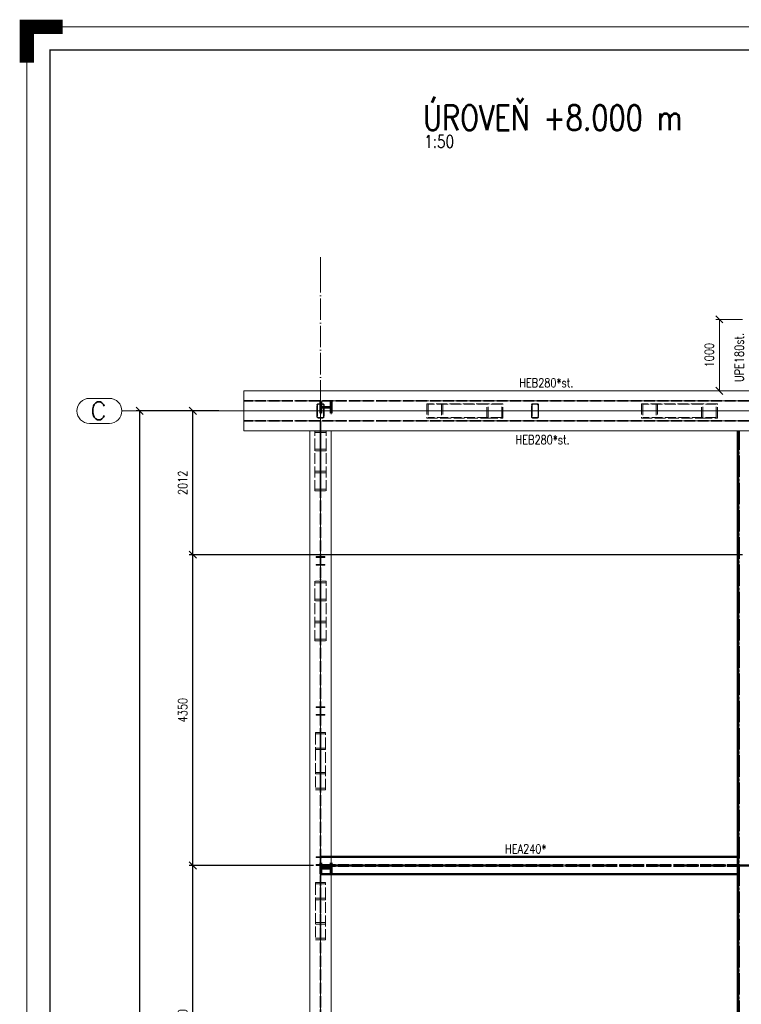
# Paper-space layout 'Layout1' of a CAD drawing. Extents: x -2 to 1243, y -36 to 596.
# Tile 29 of 84: x -2 to 200, y 320 to 596. Entities that reach past the tile are written whole.
import ezdxf
from ezdxf.enums import TextEntityAlignment as Align

# ---------------------------------------------------------------- set-up
doc = ezdxf.new("R2010")
doc.units = 0
for name, pattern in [('ACAD_ISO02W100', [15, 12, -3]), ('ACAD_ISO04W100', [30.5, 24, -3, 0.5, -3]), ('HP_01_CER_B', [8, 5, -1, 1, -1])]:
    doc.linetypes.add(name, pattern=pattern)
doc.layers.get('0').update_dxf_attribs({"linetype": 'CONTINUOUS'})
doc.layers.get('DEFPOINTS').update_dxf_attribs({"color": 132, "linetype": 'CONTINUOUS'})
doc.layers.add('RAMECEK_HP', color=251, linetype='CONTINUOUS')
for name, color, linetype, lineweight in [('SS_1.ET-HALA_TaO-KCE_VELINU-PRUVLAK', 9, 'CONTINUOUS', 13), ('SS_1.ET-HALA_TaO-RASTR', 7, 'HP_01_CER_B', 13), ('SS_2.ET-HALA_TaO-KCE_VELINU-NADSTAVBA', 72, 'CONTINUOUS', 50), ('SS_2.ET-HALA_TaO-KCE_VELINU-PODLAH.NOSNIK', 212, 'CONTINUOUS', 50), ('SS_2.ET-HALA_TaO-KCE_VELINU-ZESILENI', 160, 'CONTINUOUS', 50), ('SS_KOTY', 3, 'CONTINUOUS', 25), ('SS_NADPIS_7', 6, 'CONTINUOUS', 70), ('SS_POPIS_PROFILU_S355', 2, 'CONTINUOUS', 35), ('SS_SRAFY', 8, 'CONTINUOUS', 18), ('SS_STAV.OK-KOTY', 251, 'CONTINUOUS', 13), ('SS_STAV.OK-POPIS_PROFILU', 9, 'CONTINUOUS', 13)]:
    doc.layers.add(name, color=color, linetype=linetype, lineweight=lineweight)
doc.styles.add('ROMANS', font='romans.shx', dxfattribs={"width": 0.8})
doc.styles.add('romans.shx', font='romans.shx', dxfattribs={"height": 5})
doc.linetypes.add('ZIGZAG', pattern='A,0.00254,-5.08,[131,ltypeshp.shx,S=5.08,R=0,X=-5.08,Y=0],-10.16,[131,ltypeshp.shx,S=5.08,R=180,X=5.08,Y=0],-5.08', length=20.32254)
doc.dimstyles.new('A-1_(2.5)_50AS', dxfattribs={"dimtxt": 2.5, "dimasz": 2, "dimexe": 1, "dimexo": 2, "dimgap": 0, "dimtad": 0, "dimdec": 1, "dimlfac": 50, "dimrnd": 1, "dimtxsty": 'ROMANS', "dimblk1": 'OBLIQUE', "dimblk2": 'OBLIQUE', "dimsah": 1, "dimcen": 2, "dimclrd": 256, "dimclre": 256, "dimclrt": 256, "dimadec": 1, "dimazin": 2, "dimtfac": 0.714286, "dimtdec": 1, "dimtmove": 0, "dimatfit": 3, "dimldrblk": 'OPEN', "dimfxl": 1, "dimtvp": 1.142857, "dimtfill": 1, "dimtolj": 1, "dimlwd": -1, "dimlwe": -1, "dimarcsym": 0})
pattern_1 = [(45, (82.1381, 105.12424), (-0.044901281, 0.044901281), [])]

# ---------------------------------------------------------------- blocks, each defined once
blk = doc.blocks.new('*U6')
at = {"layer": 'RAMECEK_HP', "lineweight": 40, "const_width": 4}
blk.add_lwpolyline([(0, 584), (0, 594), (10, 594)], dxfattribs=at)
at = {"layer": 'RAMECEK_HP', "lineweight": 35, "const_width": 0.35}
for points in [[(0, 594), (0, 0), (1051, 0), (1051, 594)], [(6.5, 587.5), (6.5, 6.5), (1044.5, 6.5), (1044.5, 587.5)]]:
    blk.add_lwpolyline(points, close=True, dxfattribs=at)
at = {"layer": 'DEFPOINTS', "style": 'ROMANS', "width": 0.8}
blk.add_attdef('TISK', text='', height=10, dxfattribs=at).set_placement((1051, -33), align=Align.RIGHT)
blk = doc.blocks.new('_Oblique')
at = {"color": 0, "linetype": 'ByBlock', "lineweight": -2}
blk.add_line((-0.5, -0.5), (0.5, 0.5), dxfattribs=at)
blk = doc.blocks.new('*D34')
at = {"layer": 'DEFPOINTS', "color": 0, "transparency": 16777216}
for p in [(46.44, 359.28), (82.14, 359.28, -7722.4), (82.14, 272.08, -7722.4)]:
    blk.add_point(p, dxfattribs=at)
at = {"layer": 'SS_KOTY', "transparency": 16777216}
for p, q in [((80.14, 359.28), (45.44, 359.28)), ((46.44, 272.08), (46.44, 359.28)), ((80.14, 272.08), (45.44, 272.08))]:
    blk.add_line(p, q, dxfattribs=at)
at = {"layer": 'SS_KOTY', "transparency": 16777216, "xscale": 2, "yscale": 2, "zscale": 2}
for p, rotation in [((46.44, 359.28), 90), ((46.44, 272.08), 270)]:
    blk.add_blockref('_Oblique', p, dxfattribs=dict(at, rotation=rotation))
at = {"layer": 'SS_KOTY', "transparency": 16777216, "insert": (43.58, 315.68), "char_height": 2.5, "attachment_point": 5, "rotation": 90, "style": 'ROMANS', "bg_fill": 3, "box_fill_scale": 1.1, "bg_fill_color": 256, "bg_fill_true_color": 13158600, "bg_fill_transparency": 0}
blk.add_mtext('\\A1;4360', dxfattribs=at)
blk = doc.blocks.new('_OPEN')
at = {"color": 0, "linetype": 'ByBlock'}
for p, q in [((-1, 0.17), (0, 0)), ((0, 0), (-1, -0.17)), ((0, 0), (-1, 0))]:
    blk.add_line(p, q, dxfattribs=at)
blk = doc.blocks.new('*D35')
at = {"layer": 'DEFPOINTS', "color": 0, "transparency": 16777216}
for p in [(46.44, 446.28), (202.14, 446.28, -7722.4), (82.14, 359.28, -7722.4)]:
    blk.add_point(p, dxfattribs=at)
at = {"layer": 'SS_KOTY', "transparency": 16777216}
for p, q in [((200.14, 446.28), (45.44, 446.28)), ((46.44, 359.28), (46.44, 446.28)), ((80.14, 359.28), (45.44, 359.28))]:
    blk.add_line(p, q, dxfattribs=at)
at = {"layer": 'SS_KOTY', "transparency": 16777216, "xscale": 2, "yscale": 2, "zscale": 2}
for p, rotation in [((46.44, 446.28), 90), ((46.44, 359.28), 270)]:
    blk.add_blockref('_Oblique', p, dxfattribs=dict(at, rotation=rotation))
at = {"layer": 'SS_KOTY', "transparency": 16777216, "insert": (43.58, 402.78), "char_height": 2.5, "attachment_point": 5, "rotation": 90, "style": 'ROMANS', "bg_fill": 3, "box_fill_scale": 1.1, "bg_fill_color": 256, "bg_fill_true_color": 13158600, "bg_fill_transparency": 0}
blk.add_mtext('\\A1;4350', dxfattribs=at)
blk = doc.blocks.new('*D36')
at = {"layer": 'DEFPOINTS', "color": 0, "transparency": 16777216}
for p in [(46.44, 486.52), (55.67, 486.52), (202.14, 446.28, -7722.4)]:
    blk.add_point(p, dxfattribs=at)
at = {"layer": 'SS_KOTY', "transparency": 16777216}
for p, q in [((53.67, 486.52), (45.44, 486.52)), ((46.44, 446.28), (46.44, 486.52)), ((200.14, 446.28), (45.44, 446.28))]:
    blk.add_line(p, q, dxfattribs=at)
at = {"layer": 'SS_KOTY', "transparency": 16777216, "xscale": 2, "yscale": 2, "zscale": 2}
for p, rotation in [((46.44, 486.52), 90), ((46.44, 446.28), 270)]:
    blk.add_blockref('_Oblique', p, dxfattribs=dict(at, rotation=rotation))
at = {"layer": 'SS_KOTY', "transparency": 16777216, "insert": (43.58, 466.4), "char_height": 2.5, "attachment_point": 5, "rotation": 90, "style": 'ROMANS', "bg_fill": 3, "box_fill_scale": 1.1, "bg_fill_color": 256, "bg_fill_true_color": 13158600, "bg_fill_transparency": 0}
blk.add_mtext('\\A1;2012', dxfattribs=at)
blk = doc.blocks.new('*D56')
at = {"layer": 'DEFPOINTS', "color": 0, "transparency": 16777216}
for p in [(193.72, 512.12), (202.14, 512.12, -7720.1), (202.14, 492.12, -7720.1)]:
    blk.add_point(p, dxfattribs=at)
at = {"layer": 'SS_STAV.OK-KOTY', "transparency": 16777216}
for p, q in [((200.14, 512.12), (192.72, 512.12)), ((193.72, 492.12), (193.72, 512.12)), ((200.14, 492.12), (192.72, 492.12))]:
    blk.add_line(p, q, dxfattribs=at)
at = {"layer": 'SS_STAV.OK-KOTY', "transparency": 16777216, "xscale": 2, "yscale": 2, "zscale": 2}
for p, rotation in [((193.72, 512.12), 90), ((193.72, 492.12), 270)]:
    blk.add_blockref('_Oblique', p, dxfattribs=dict(at, rotation=rotation))
at = {"layer": 'SS_STAV.OK-KOTY', "transparency": 16777216, "insert": (190.86, 502.12), "char_height": 2.5, "attachment_point": 5, "rotation": 90, "style": 'ROMANS', "bg_fill": 3, "box_fill_scale": 1.1, "bg_fill_color": 256, "bg_fill_true_color": 13158600, "bg_fill_transparency": 0}
blk.add_mtext('\\A1;1000', dxfattribs=at)
blk = doc.blocks.new('*D59')
at = {"layer": 'DEFPOINTS', "color": 0, "transparency": 16777216}
for p in [(31.58, 486.52), (55.67, 486.52), (45.67, 71.72)]:
    blk.add_point(p, dxfattribs=at)
at = {"layer": 'SS_KOTY', "transparency": 16777216}
for p, q in [((53.67, 486.52), (30.58, 486.52)), ((31.58, 71.72), (31.58, 486.52)), ((43.67, 71.72), (30.58, 71.72))]:
    blk.add_line(p, q, dxfattribs=at)
at = {"layer": 'SS_KOTY', "transparency": 16777216, "xscale": 2, "yscale": 2, "zscale": 2}
for p, rotation in [((31.58, 486.52), 90), ((31.58, 71.72), 270)]:
    blk.add_blockref('_Oblique', p, dxfattribs=dict(at, rotation=rotation))
at = {"layer": 'SS_KOTY', "transparency": 16777216, "insert": (28.72, 279.12), "char_height": 2.5, "attachment_point": 5, "rotation": 90, "style": 'ROMANS', "bg_fill": 3, "box_fill_scale": 1.1, "bg_fill_color": 256, "bg_fill_true_color": 13158600, "bg_fill_transparency": 0}
blk.add_mtext('\\A1;20740', dxfattribs=at)

psp = doc.layouts.get("Layout1")

# ---------------------------------------------------------------- linework, layer by layer
at = {"layer": 'SS_1.ET-HALA_TaO-KCE_VELINU-PRUVLAK', "color": 9, "linetype": 'ACAD_ISO02W100', "ltscale": 0.25}
for p, q in [((321.9381, 489.4292), (60.6656, 489.4292)), ((321.9381, 489.2192), (60.6656, 489.2192)), ((83.5381, 354.12), (83.5381, 354.5329)), ((83.5381, 350.1285), (83.5381, 354.12)), ((83.5381, 349.7156), (83.5381, 350.1285)), ((83.5381, 338.5156), (83.5381, 349.7156))]:
    psp.add_line(p, q, dxfattribs=at)
at = {"layer": 'SS_1.ET-HALA_TaO-KCE_VELINU-PRUVLAK', "color": 9, "linetype": 'ACAD_ISO04W100', "ltscale": 0.25}
psp.add_line((60.6656, 489.3242), (322.1381, 489.3242), dxfattribs=at)
at = {"layer": 'SS_1.ET-HALA_TaO-KCE_VELINU-PRUVLAK', "color": 5, "linetype": 'Continuous', "ltscale": 0.25}
psp.add_line((85.1381, 274.4842), (85.1381, 356.8842), dxfattribs=at)
at = {"layer": 'SS_1.ET-HALA_TaO-RASTR', "linetype": 'ACAD_ISO04W100', "ltscale": 0.25}
for p, q in [((82.1381, 524.5613), (82.1381, 529.5613)), ((82.1381, 524.5623), (82.1381, 524.5613))]:
    psp.add_line(p, q, dxfattribs=at)
at = {"layer": 'SS_1.ET-HALA_TaO-RASTR', "linetype": 'Continuous', "ltscale": 0.25}
for p, q in [((23.079, 490.0242), (17.5075, 490.0242)), ((17.5075, 483.0242), (23.079, 483.0242))]:
    psp.add_line(p, q, dxfattribs=at)
psp.add_arc((17.5075, 486.5242), 3.5, 90, 270, dxfattribs=at)
at = {"layer": 'SS_2.ET-HALA_TaO-KCE_VELINU-NADSTAVBA', "color": 1, "linetype": 'Continuous', "ltscale": 0.25}
for p, q in [((82.3181, 489.1242), (82.1381, 489.1242)), ((85.1781, 489.1242), (84.9981, 489.1242)), ((85.1781, 356.8842), (84.9981, 356.8842))]:
    psp.add_line(p, q, dxfattribs=at)
at = {"layer": 'SS_2.ET-HALA_TaO-KCE_VELINU-PODLAH.NOSNIK', "color": 1, "linetype": 'Continuous', "ltscale": 0.25}
psp.add_line((198.8581, 356.8842), (85.1781, 356.8842), dxfattribs=at)
at = {"layer": 'SS_2.ET-HALA_TaO-KCE_VELINU-ZESILENI', "color": 1, "linetype": 'Continuous', "ltscale": 0.25}
psp.add_line((198.8581, 356.8842), (198.8581, 274.4842), dxfattribs=at)

# ---------------------------------------------------------------- block references
at = {"layer": 'RAMECEK_HP'}
psp.add_blockref('*U6', (0, 0), dxfattribs=at)

# ---------------------------------------------------------------- texts
at = {"layer": 'SS_1.ET-HALA_TaO-RASTR', "color": 7, "style": 'romans.shx'}
psp.add_text('C', height=5, dxfattribs=at).set_placement((17.8012, 484.0242))
at = {"layer": 'SS_NADPIS_7', "color": 6, "style": 'romans.shx', "width": 0.8}
psp.add_text('ÚROVEŇ +8.000 m', height=7, dxfattribs=at).set_placement((110.8629, 565.0503))
at = {"layer": 'SS_NADPIS_7', "color": 2, "style": 'romans.shx', "width": 0.8}
psp.add_text('1:50', height=3.5, dxfattribs=at).set_placement((111.1131, 560.1503))
at = {"layer": 'SS_STAV.OK-POPIS_PROFILU', "color": 9, "style": 'romans.shx', "width": 0.8}
psp.add_text('HEB280*st.', height=2.5, dxfattribs=at).set_placement((137.704, 493.1287))

# ---------------------------------------------------------------- next in the draw order: dimensions: what is measured, and where the dimension line sits
at = {"layer": 'SS_KOTY'}
dim = psp.add_linear_dim(base=(46.4361, 359.2842), p1=(82.1381, 272.0842, -7722.4), p2=(82.1381, 359.2842, -7722.4), angle=90, dimstyle='A-1_(2.5)_50AS', override={"dimtmove": 1}, dxfattribs=at)
dim.commit()
dim.dimension.update_dxf_attribs({"geometry": '*D34', "text_midpoint": (43.579, 315.6842)})
at = {"layer": 'SS_STAV.OK-KOTY'}
dim = psp.add_linear_dim(base=(193.7221, 512.1242), p1=(202.1381, 492.1242, -7720.1), p2=(202.1381, 512.1242, -7720.1), angle=90, dimstyle='A-1_(2.5)_50AS', override={"dimtmove": 1}, dxfattribs=at)
dim.commit()
dim.dimension.update_dxf_attribs({"geometry": '*D56', "text_midpoint": (190.865, 502.1242)})

# ---------------------------------------------------------------- next in the draw order: linework, layer by layer
at = {"layer": 'SS_1.ET-HALA_TaO-KCE_VELINU-PRUVLAK', "color": 5, "linetype": 'Continuous', "ltscale": 0.25}
psp.add_line((202.1381, 492.1242), (60.6656, 492.1242), dxfattribs=at)
at = {"layer": 'SS_1.ET-HALA_TaO-KCE_VELINU-PRUVLAK', "color": 9, "linetype": 'ACAD_ISO02W100', "ltscale": 0.25}
for p, q in [((83.5381, 354.5329), (80.7381, 354.5329)), ((80.7381, 354.5329), (80.7381, 354.12)), ((82.0681, 354.12), (80.7381, 354.12)), ((80.7381, 354.12), (80.7381, 350.1285)), ((82.0681, 350.1285), (82.0681, 354.12)), ((83.5381, 354.12), (82.2081, 354.12)), ((82.2081, 350.1285), (82.2081, 354.12)), ((82.0681, 350.1285), (80.7381, 350.1285)), ((80.7381, 350.1285), (80.7381, 349.7156)), ((82.0681, 338.9285), (82.0681, 350.1285)), ((83.5381, 350.1285), (82.2081, 350.1285)), ((82.2081, 338.9285), (82.2081, 350.1285)), ((83.5381, 349.7156), (80.7381, 349.7156)), ((80.7381, 349.7156), (80.7381, 338.5156)), ((80.7381, 343.3329), (83.5381, 343.3329)), ((80.7381, 342.92), (82.0681, 342.92)), ((82.2081, 342.92), (83.5381, 342.92)), ((80.7381, 338.9285), (82.0681, 338.9285)), ((80.7381, 338.5156), (83.5381, 338.5156)), ((82.2081, 338.9285), (83.5381, 338.9285))]:
    psp.add_line(p, q, dxfattribs=at)
at = {"layer": 'SS_2.ET-HALA_TaO-KCE_VELINU-NADSTAVBA', "color": 1, "linetype": 'Continuous', "ltscale": 0.25}
psp.add_line((82.3181, 356.8842), (82.1381, 356.8842), dxfattribs=at)
at = {"layer": 'SS_2.ET-HALA_TaO-KCE_VELINU-PODLAH.NOSNIK', "color": 3, "linetype": 'ACAD_ISO02W100', "ltscale": 0.25}
psp.add_line((84.9981, 356.8842), (82.3181, 356.8842), dxfattribs=at)

# ---------------------------------------------------------------- next in the draw order: texts
at = {"layer": 'SS_STAV.OK-POPIS_PROFILU', "color": 9, "style": 'romans.shx', "width": 0.8}
psp.add_text('UPE180st.', height=2.5, rotation=90, dxfattribs=at).set_placement((200.5038, 494.5699))

# ---------------------------------------------------------------- next in the draw order: dimensions: what is measured, and where the dimension line sits
at = {"layer": 'SS_KOTY'}
dim = psp.add_linear_dim(base=(46.4361, 446.2842), p1=(82.1381, 359.2842, -7722.4), p2=(202.1381, 446.2842, -7722.4), angle=90, dimstyle='A-1_(2.5)_50AS', override={"dimtmove": 1}, dxfattribs=at)
dim.commit()
dim.dimension.update_dxf_attribs({"geometry": '*D35', "text_midpoint": (43.579, 402.7842)})

# ---------------------------------------------------------------- next in the draw order: hatches: boundary and pattern name
at = {"layer": 'SS_SRAFY'}
h = psp.add_hatch(dxfattribs=at)
h.set_pattern_fill('ANSI31', color=5, scale=0.02, style=0)
h.set_pattern_definition(pattern_1)
h.paths.add_polyline_path([(84.9981, 356.8842), (85.1781, 356.8842), (85.1781, 360.0842), (84.9981, 360.0842), (84.9981, 358.8442, -0.41421356), (84.6981, 358.5442), (82.6181, 358.5442, -0.41421356), (82.3181, 358.8442), (82.3181, 360.0842), (82.1381, 360.0842), (82.1381, 356.8842), (82.3181, 356.8842), (82.3181, 358.1242, -0.41421356), (82.6181, 358.4242), (84.6981, 358.4242, -0.41421356), (84.9981, 358.1242)], flags=0)

# ---------------------------------------------------------------- next in the draw order: linework, layer by layer
at = {"layer": 'SS_1.ET-HALA_TaO-KCE_VELINU-PRUVLAK', "color": 9, "linetype": 'ACAD_ISO02W100', "ltscale": 0.25}
for p, q in [((81.8331, 443.5442), (80.9381, 443.5442)), ((80.9381, 443.5442), (80.9381, 443.3242)), ((83.3381, 443.3242), (80.9381, 443.3242)), ((83.3381, 443.5442), (82.4431, 443.5442)), ((83.3381, 443.3242), (83.3381, 443.5442)), ((83.7381, 438.877), (80.5381, 438.877)), ((80.5381, 438.4296), (80.5381, 438.877)), ((82.0581, 438.4296), (80.5381, 438.4296)), ((80.5381, 433.8188), (80.5381, 438.4296)), ((82.0581, 433.8188), (82.0581, 438.4296)), ((83.7381, 438.4296), (82.2181, 438.4296)), ((82.2181, 433.8188), (82.2181, 438.4296)), ((83.7381, 438.4296), (83.7381, 438.877)), ((83.7381, 433.8188), (83.7381, 438.4296)), ((82.0581, 433.8188), (80.5381, 433.8188)), ((80.5381, 433.3715), (80.5381, 433.8188)), ((83.7381, 433.3715), (80.5381, 433.3715)), ((80.5381, 422.1715), (80.5381, 433.3715)), ((82.0581, 422.6188), (82.0581, 433.8188)), ((83.7381, 433.8188), (82.2181, 433.8188)), ((82.2181, 422.6188), (82.2181, 433.8188)), ((83.7381, 433.3715), (83.7381, 433.8188)), ((83.7381, 422.1715), (83.7381, 433.3715)), ((80.5381, 427.677), (83.7381, 427.677)), ((80.5381, 427.2297), (82.0581, 427.2297)), ((82.2181, 427.2297), (83.7381, 427.2297)), ((80.5381, 422.6188), (82.0581, 422.6188)), ((80.5381, 422.1715), (83.7381, 422.1715)), ((82.2181, 422.6188), (83.7381, 422.6188)), ((80.9381, 403.7242), (83.3381, 403.7242)), ((80.9381, 403.7242), (80.9381, 403.5042)), ((80.9381, 403.5042), (81.8331, 403.5042)), ((82.0731, 403.2642), (82.0731, 401.7842)), ((82.2031, 401.7842), (82.2031, 403.2642)), ((82.4431, 403.5042), (83.3381, 403.5042)), ((83.3381, 403.5042), (83.3381, 403.7242)), ((81.8331, 401.5442), (80.9381, 401.5442)), ((80.9381, 401.5442), (80.9381, 401.3242)), ((83.3381, 401.3242), (80.9381, 401.3242)), ((83.3381, 401.5442), (82.4431, 401.5442)), ((83.3381, 401.3242), (83.3381, 401.5442)), ((83.5381, 396.5329), (80.7381, 396.5329)), ((80.7381, 396.5329), (80.7381, 396.12)), ((82.0681, 396.12), (80.7381, 396.12)), ((80.7381, 396.12), (80.7381, 392.1285)), ((82.0681, 392.1285), (82.0681, 396.12)), ((83.5381, 396.12), (82.2081, 396.12)), ((82.2081, 392.1285), (82.2081, 396.12)), ((83.5381, 396.12), (83.5381, 396.5329)), ((83.5381, 392.1285), (83.5381, 396.12)), ((82.0681, 392.1285), (80.7381, 392.1285)), ((80.7381, 392.1285), (80.7381, 391.7156)), ((83.5381, 391.7156), (80.7381, 391.7156)), ((80.7381, 391.7156), (80.7381, 380.5156)), ((82.0681, 380.9285), (82.0681, 392.1285)), ((83.5381, 392.1285), (82.2081, 392.1285)), ((82.2081, 380.9285), (82.2081, 392.1285)), ((83.5381, 391.7156), (83.5381, 392.1285)), ((83.5381, 380.5156), (83.5381, 391.7156)), ((80.7381, 385.3329), (83.5381, 385.3329)), ((80.7381, 384.92), (82.0681, 384.92)), ((82.2081, 384.92), (83.5381, 384.92)), ((80.7381, 380.9285), (82.0681, 380.9285)), ((80.7381, 380.5156), (83.5381, 380.5156)), ((82.2081, 380.9285), (83.5381, 380.9285)), ((80.9381, 361.7242), (83.3381, 361.7242)), ((80.9381, 361.7242), (80.9381, 361.5042)), ((80.9381, 361.5042), (81.8331, 361.5042)), ((82.0731, 361.2642), (82.0731, 359.7842)), ((82.2031, 359.7842), (82.2031, 361.2642)), ((82.4431, 361.5042), (83.3381, 361.5042)), ((83.3381, 361.5042), (83.3381, 361.7242)), ((81.8331, 359.5442), (80.9381, 359.5442)), ((80.9381, 359.5442), (80.9381, 359.3242)), ((83.3381, 359.3242), (80.9381, 359.3242)), ((83.3381, 359.5442), (82.4431, 359.5442)), ((83.3381, 359.3242), (83.3381, 359.5442)), ((85.1381, 356.8842), (85.1381, 360.0842))]:
    psp.add_line(p, q, dxfattribs=at)
at = {"layer": 'SS_1.ET-HALA_TaO-KCE_VELINU-PRUVLAK', "color": 9, "linetype": 'ACAD_ISO04W100', "ltscale": 0.25}
for p, q in [((82.1381, 382.9242), (82.1381, 402.5242)), ((82.1381, 340.9242), (82.1381, 360.5242))]:
    psp.add_line(p, q, dxfattribs=at)
at = {"layer": 'SS_1.ET-HALA_TaO-KCE_VELINU-PRUVLAK', "color": 9, "linetype": 'ACAD_ISO02W100', "ltscale": 0.25, "extrusion": (3.13938e-14, -7.57912e-14, -1)}
for centre in [(-81.8331, 443.7842), (-81.8331, 401.7842)]:
    psp.add_arc(centre, 0.24, 180, 270, dxfattribs=at)
at = {"layer": 'SS_1.ET-HALA_TaO-KCE_VELINU-PRUVLAK', "color": 9, "linetype": 'ACAD_ISO02W100', "ltscale": 0.25, "extrusion": (-7.57912e-14, -3.13938e-14, -1)}
for centre in [(-82.4431, 443.7842), (-82.4431, 401.7842)]:
    psp.add_arc(centre, 0.24, 270, 0, dxfattribs=at)
at = {"layer": 'SS_1.ET-HALA_TaO-KCE_VELINU-PRUVLAK', "color": 9, "linetype": 'ACAD_ISO02W100', "ltscale": 0.25, "extrusion": (3.13938e-14, 7.57912e-14, -1)}
psp.add_arc((-81.8331, 403.2642), 0.24, 90, 180, dxfattribs=at)
at = {"layer": 'SS_1.ET-HALA_TaO-KCE_VELINU-PRUVLAK', "color": 9, "linetype": 'ACAD_ISO02W100', "ltscale": 0.25, "extrusion": (-7.57912e-14, 3.13938e-14, -1)}
psp.add_arc((-82.4431, 403.2642), 0.24, 0, 90, dxfattribs=at)
at = {"layer": 'SS_1.ET-HALA_TaO-KCE_VELINU-PRUVLAK', "color": 9, "linetype": 'ACAD_ISO02W100', "ltscale": 0.25, "extrusion": (-3.13938e-14, -7.57912e-14, -1)}
psp.add_arc((-81.8331, 361.2642), 0.24, 90, 180, dxfattribs=at)
at = {"layer": 'SS_1.ET-HALA_TaO-KCE_VELINU-PRUVLAK', "color": 9, "linetype": 'ACAD_ISO02W100', "ltscale": 0.25, "extrusion": (7.57912e-14, -3.13938e-14, -1)}
psp.add_arc((-82.4431, 361.2642), 0.24, 0, 90, dxfattribs=at)
at = {"layer": 'SS_1.ET-HALA_TaO-KCE_VELINU-PRUVLAK', "color": 9, "linetype": 'ACAD_ISO02W100', "ltscale": 0.25, "extrusion": (6.27875e-14, -1.51582e-13, -1)}
psp.add_arc((-81.8331, 359.7842), 0.24, 180, 270, dxfattribs=at)
at = {"layer": 'SS_1.ET-HALA_TaO-KCE_VELINU-PRUVLAK', "color": 9, "linetype": 'ACAD_ISO02W100', "ltscale": 0.25, "extrusion": (-1.51582e-13, -6.27875e-14, -1)}
psp.add_arc((-82.4431, 359.7842), 0.24, 270, 0, dxfattribs=at)
at = {"layer": 'SS_2.ET-HALA_TaO-KCE_VELINU-NADSTAVBA', "color": 1, "linetype": 'Continuous', "ltscale": 0.25}
for p, q in [((82.3181, 360.0842), (82.1381, 360.0842)), ((82.1381, 360.0842), (82.1381, 356.8842)), ((82.3181, 358.8442), (82.3181, 360.0842)), ((84.6981, 358.5442), (82.6181, 358.5442)), ((82.6181, 358.4242), (84.6981, 358.4242)), ((85.1781, 360.0842), (84.9981, 360.0842)), ((84.9981, 360.0842), (84.9981, 358.8442)), ((85.1781, 356.8842), (85.1781, 360.0842)), ((82.3181, 356.8842), (82.3181, 358.1242)), ((84.9981, 358.1242), (84.9981, 356.8842))]:
    psp.add_line(p, q, dxfattribs=at)
at = {"layer": 'SS_2.ET-HALA_TaO-KCE_VELINU-NADSTAVBA', "color": 1, "linetype": 'Continuous', "ltscale": 0.25, "extrusion": (2.42532e-13, 1.0046e-13, -1)}
psp.add_arc((-82.6181, 358.8442), 0.3, 270, 0, dxfattribs=at)
at = {"layer": 'SS_2.ET-HALA_TaO-KCE_VELINU-NADSTAVBA', "color": 1, "linetype": 'Continuous', "ltscale": 0.25, "extrusion": (2.42532e-13, -1.0046e-13, -1)}
psp.add_arc((-82.6181, 358.1242), 0.3, 0, 90, dxfattribs=at)
at = {"layer": 'SS_2.ET-HALA_TaO-KCE_VELINU-NADSTAVBA', "color": 1, "linetype": 'Continuous', "ltscale": 0.25, "extrusion": (-1.0046e-13, 2.42532e-13, -1)}
psp.add_arc((-84.6981, 358.8442), 0.3, 180, 270, dxfattribs=at)
at = {"layer": 'SS_2.ET-HALA_TaO-KCE_VELINU-NADSTAVBA', "color": 1, "linetype": 'Continuous', "ltscale": 0.25, "extrusion": (-1.0046e-13, -2.42532e-13, -1)}
psp.add_arc((-84.6981, 358.1242), 0.3, 90, 180, dxfattribs=at)
at = {"layer": 'SS_2.ET-HALA_TaO-KCE_VELINU-PODLAH.NOSNIK', "color": 3, "linetype": 'ACAD_ISO02W100', "ltscale": 0.25}
for p, q in [((82.2481, 361.6842), (85.1381, 361.6842)), ((84.9381, 359.3592), (82.2481, 359.3592)), ((84.9381, 359.2092), (82.2481, 359.2092)), ((85.0029, 359.3592), (84.9381, 359.3592)), ((84.9381, 359.3592), (84.9381, 359.2092)), ((85.0029, 359.2092), (84.9381, 359.2092)), ((85.0795, 359.3592), (85.0029, 359.3592)), ((85.0795, 359.2092), (85.0029, 359.2092)), ((85.1381, 359.3592), (85.0795, 359.3592)), ((85.1381, 359.2092), (85.0795, 359.2092)), ((198.8581, 359.3592), (85.1381, 359.3592)), ((198.8581, 359.2092), (85.1381, 359.2092))]:
    psp.add_line(p, q, dxfattribs=at)
at = {"layer": 'SS_2.ET-HALA_TaO-KCE_VELINU-PODLAH.NOSNIK', "color": 1, "linetype": 'Continuous', "ltscale": 0.25}
for p, q in [((85.1381, 361.6842), (198.8581, 361.6842)), ((198.8581, 361.6842), (198.8581, 356.8842))]:
    psp.add_line(p, q, dxfattribs=at)
at = {"layer": 'SS_2.ET-HALA_TaO-KCE_VELINU-PODLAH.NOSNIK', "color": 7, "linetype": 'ACAD_ISO04W100', "ltscale": 0.25}
psp.add_line((202.1381, 359.2842), (82.1381, 359.2842), dxfattribs=at)

# ---------------------------------------------------------------- next in the draw order: texts
at = {"layer": 'SS_POPIS_PROFILU_S355', "color": 2, "style": 'romans.shx', "width": 0.8}
psp.add_text('HEA240*', height=2.5, dxfattribs=at).set_placement((133.7524, 362.6942))

# ---------------------------------------------------------------- next in the draw order: dimensions: what is measured, and where the dimension line sits
at = {"layer": 'SS_KOTY'}
dim = psp.add_linear_dim(base=(46.4361, 486.5242), p1=(202.1381, 446.2842, -7722.4), p2=(55.6656, 486.5242), angle=90, dimstyle='A-1_(2.5)_50AS', override={"dimtmove": 1}, dxfattribs=at)
dim.commit()
dim.dimension.update_dxf_attribs({"geometry": '*D36', "text_midpoint": (43.579, 466.4042)})

# ---------------------------------------------------------------- next in the draw order: hatches: boundary and pattern name
at = {"layer": 'SS_SRAFY'}
h = psp.add_hatch(dxfattribs=at)
h.set_pattern_fill('ANSI31', color=5, scale=0.02, style=0)
h.set_pattern_definition(pattern_1)
h.paths.add_polyline_path([(85.1781, 485.9242), (85.1781, 489.1242), (84.9981, 489.1242), (84.9981, 487.8842, -0.41421356), (84.6981, 487.5842), (82.6181, 487.5842, -0.41421356), (82.3181, 487.8842), (82.3181, 489.1242), (82.1381, 489.1242), (82.1381, 485.9242), (82.3181, 485.9242), (82.3181, 487.1642, -0.41421356), (82.6181, 487.4642), (84.6981, 487.4642, -0.41421356), (84.9981, 487.1642), (84.9981, 485.9242)], flags=0)

# ---------------------------------------------------------------- next in the draw order: linework, layer by layer
at = {"layer": 'SS_1.ET-HALA_TaO-KCE_VELINU-PRUVLAK', "color": 9, "linetype": 'ZIGZAG', "ltscale": 0.25}
for p, q in [((60.6656, 492.1242), (60.6656, 486.5242)), ((60.6656, 486.5242), (60.6656, 480.9242))]:
    psp.add_line(p, q, dxfattribs=at)
at = {"layer": 'SS_1.ET-HALA_TaO-KCE_VELINU-PRUVLAK', "color": 9, "linetype": 'ACAD_ISO02W100', "ltscale": 0.25}
for p, q in [((81.1381, 484.9242), (81.1381, 488.1242)), ((81.2981, 488.1242), (81.2981, 484.9242)), ((82.7381, 488.5242), (81.5381, 488.5242)), ((82.7381, 488.3642), (81.5381, 488.3642)), ((82.9781, 484.9242), (82.9781, 488.1242)), ((83.1381, 488.1242), (83.1381, 484.9242)), ((128.702, 488.5242), (111.902, 488.5242)), ((111.902, 488.5242), (111.902, 484.5242)), ((129.0598, 488.3642), (112.2598, 488.3642)), ((112.2598, 488.3642), (112.2598, 484.6842)), ((116.0164, 488.3642), (116.0164, 484.6842)), ((116.3742, 488.5242), (116.3742, 484.5242)), ((133.1741, 488.5242), (128.702, 488.5242)), ((128.702, 484.5242), (128.702, 488.5242)), ((132.8164, 488.3642), (129.0598, 488.3642)), ((129.0598, 484.6842), (129.0598, 488.3642)), ((132.8164, 484.6842), (132.8164, 488.3642)), ((133.1741, 484.5242), (133.1741, 488.5242)), ((141.1381, 484.9242), (141.1381, 488.1242)), ((141.2981, 488.1242), (141.2981, 484.9242)), ((142.7381, 488.5242), (141.5381, 488.5242)), ((142.7381, 488.3642), (141.5381, 488.3642)), ((142.9781, 484.9242), (142.9781, 488.1242)), ((143.1381, 488.1242), (143.1381, 484.9242)), ((188.702, 488.5242), (171.902, 488.5242)), ((171.902, 488.5242), (171.902, 484.5242)), ((189.0598, 488.3642), (172.2598, 488.3642)), ((172.2598, 488.3642), (172.2598, 484.6842)), ((176.0164, 488.3642), (176.0164, 484.6842)), ((176.3742, 488.5242), (176.3742, 484.5242)), ((193.1741, 488.5242), (188.702, 488.5242)), ((188.702, 484.5242), (188.702, 488.5242)), ((192.8164, 488.3642), (189.0598, 488.3642)), ((189.0598, 484.6842), (189.0598, 488.3642)), ((192.8164, 484.6842), (192.8164, 488.3642)), ((193.1741, 484.5242), (193.1741, 488.5242)), ((82.3181, 486.5242), (82.1381, 486.5242)), ((85.1781, 486.5242), (84.9981, 486.5242)), ((321.9381, 483.8292), (60.6656, 483.8292)), ((321.9381, 483.6192), (60.6656, 483.6192)), ((82.7381, 484.6842), (81.5381, 484.6842)), ((81.5381, 484.5242), (82.7381, 484.5242)), ((82.0281, 481.1242), (82.0281, 483.6192)), ((82.2481, 481.1242), (82.2481, 483.6192)), ((111.902, 484.5242), (128.702, 484.5242)), ((129.0598, 484.6842), (112.2598, 484.6842)), ((128.702, 484.5242), (133.1741, 484.5242)), ((132.8164, 484.6842), (129.0598, 484.6842)), ((142.7381, 484.6842), (141.5381, 484.6842)), ((141.5381, 484.5242), (142.7381, 484.5242)), ((171.902, 484.5242), (188.702, 484.5242)), ((189.0598, 484.6842), (172.2598, 484.6842)), ((188.702, 484.5242), (193.1741, 484.5242)), ((192.8164, 484.6842), (189.0598, 484.6842)), ((83.7381, 480.877), (80.5381, 480.877)), ((80.5381, 480.4296), (80.5381, 480.877)), ((82.0581, 480.4296), (80.5381, 480.4296)), ((80.5381, 475.8188), (80.5381, 480.4296)), ((82.2481, 481.1242), (82.0281, 481.1242)), ((82.0281, 480.9828), (82.0281, 481.1242)), ((82.0281, 480.9242), (82.0281, 480.9828)), ((82.0281, 79.7243), (82.0281, 480.9242)), ((82.0581, 475.8188), (82.0581, 480.4296)), ((83.7381, 480.4296), (82.2181, 480.4296)), ((82.2181, 475.8188), (82.2181, 480.4296)), ((82.2481, 480.9828), (82.2481, 481.1242)), ((82.2481, 480.9242), (82.2481, 480.9828)), ((82.2481, 79.7243), (82.2481, 480.9242)), ((83.7381, 480.4296), (83.7381, 480.877)), ((83.7381, 475.8188), (83.7381, 480.4296)), ((82.0581, 475.8188), (80.5381, 475.8188)), ((80.5381, 475.3715), (80.5381, 475.8188)), ((83.7381, 475.3715), (80.5381, 475.3715)), ((80.5381, 464.1715), (80.5381, 475.3715)), ((82.0581, 464.6188), (82.0581, 475.8188)), ((83.7381, 475.8188), (82.2181, 475.8188)), ((82.2181, 464.6188), (82.2181, 475.8188)), ((83.7381, 475.3715), (83.7381, 475.8188)), ((83.7381, 464.1715), (83.7381, 475.3715)), ((80.5381, 469.677), (83.7381, 469.677)), ((80.5381, 469.2297), (82.0581, 469.2297)), ((82.2181, 469.2297), (83.7381, 469.2297)), ((80.5381, 464.6188), (82.0581, 464.6188)), ((80.5381, 464.1715), (83.7381, 464.1715)), ((82.2181, 464.6188), (83.7381, 464.6188)), ((80.9381, 445.7242), (83.3381, 445.7242)), ((80.9381, 445.7242), (80.9381, 445.5042)), ((80.9381, 445.5042), (81.8331, 445.5042)), ((82.0731, 445.2642), (82.0731, 443.7842)), ((82.2031, 443.7842), (82.2031, 445.2642)), ((82.4431, 445.5042), (83.3381, 445.5042)), ((83.3381, 445.5042), (83.3381, 445.7242))]:
    psp.add_line(p, q, dxfattribs=at)
at = {"layer": 'SS_1.ET-HALA_TaO-KCE_VELINU-PRUVLAK', "color": 5, "linetype": 'Continuous', "ltscale": 0.25}
for p, q in [((82.1381, 486.5242), (60.6656, 486.5242)), ((84.9981, 486.5242), (82.3181, 486.5242)), ((233.6981, 486.5242), (85.1781, 486.5242)), ((60.6656, 480.9242), (238.5381, 480.9242)), ((79.1381, 99.7242), (79.1381, 480.9242)), ((85.1381, 360.0842), (85.1381, 480.9242)), ((199.1381, 274.4842), (199.1381, 480.9242))]:
    psp.add_line(p, q, dxfattribs=at)
at = {"layer": 'SS_1.ET-HALA_TaO-KCE_VELINU-PRUVLAK', "color": 9, "linetype": 'ACAD_ISO04W100', "ltscale": 0.25}
for p, q in [((82.1381, 466.9242), (82.1381, 486.5242)), ((82.1381, 486.5242), (82.1381, 71.7242)), ((142.1381, 486.5242), (114.1381, 486.5242)), ((202.1381, 486.5242), (174.1381, 486.5242)), ((60.6656, 483.7242), (322.1381, 483.7242)), ((82.1381, 424.9242), (82.1381, 444.5242))]:
    psp.add_line(p, q, dxfattribs=at)
at = {"layer": 'SS_1.ET-HALA_TaO-KCE_VELINU-PRUVLAK', "color": 9, "linetype": 'ACAD_ISO02W100', "ltscale": 0.25}
for centre, start, end in [((81.5381, 488.1242), 90, 180), ((82.7381, 488.1242), 0, 90), ((141.5381, 488.1242), 90, 180), ((142.7381, 488.1242), 0, 90), ((81.5381, 484.9242), 180, 270), ((82.7381, 484.9242), 270, 0), ((141.5381, 484.9242), 180, 270), ((142.7381, 484.9242), 270, 0)]:
    psp.add_arc(centre, 0.4, start, end, dxfattribs=at)
at = {"layer": 'SS_1.ET-HALA_TaO-KCE_VELINU-PRUVLAK', "color": 9, "linetype": 'ACAD_ISO02W100', "ltscale": 0.25, "extrusion": (1.51582e-13, -6.27875e-14, -1)}
for centre in [(-81.5381, 488.1242), (-141.5381, 488.1242)]:
    psp.add_arc(centre, 0.24, 0, 90, dxfattribs=at)
at = {"layer": 'SS_1.ET-HALA_TaO-KCE_VELINU-PRUVLAK', "color": 9, "linetype": 'ACAD_ISO02W100', "ltscale": 0.25, "extrusion": (-6.27875e-14, -1.51582e-13, -1)}
for centre in [(-82.7381, 488.1242), (-142.7381, 488.1242)]:
    psp.add_arc(centre, 0.24, 90, 180, dxfattribs=at)
at = {"layer": 'SS_1.ET-HALA_TaO-KCE_VELINU-PRUVLAK', "color": 9, "linetype": 'ACAD_ISO02W100', "ltscale": 0.25, "extrusion": (1.51582e-13, 6.27875e-14, -1)}
for centre in [(-81.5381, 484.9242), (-141.5381, 484.9242)]:
    psp.add_arc(centre, 0.24, 270, 0, dxfattribs=at)
at = {"layer": 'SS_1.ET-HALA_TaO-KCE_VELINU-PRUVLAK', "color": 9, "linetype": 'ACAD_ISO02W100', "ltscale": 0.25, "extrusion": (-6.27875e-14, 1.51582e-13, -1)}
for centre in [(-82.7381, 484.9242), (-142.7381, 484.9242)]:
    psp.add_arc(centre, 0.24, 180, 270, dxfattribs=at)
at = {"layer": 'SS_1.ET-HALA_TaO-KCE_VELINU-PRUVLAK', "color": 9, "linetype": 'ACAD_ISO02W100', "ltscale": 0.25, "extrusion": (3.13938e-14, 7.57912e-14, -1)}
psp.add_arc((-81.8331, 445.2642), 0.24, 90, 180, dxfattribs=at)
at = {"layer": 'SS_1.ET-HALA_TaO-KCE_VELINU-PRUVLAK', "color": 9, "linetype": 'ACAD_ISO02W100', "ltscale": 0.25, "extrusion": (-7.57912e-14, 3.13938e-14, -1)}
psp.add_arc((-82.4431, 445.2642), 0.24, 0, 90, dxfattribs=at)
at = {"layer": 'SS_1.ET-HALA_TaO-RASTR', "linetype": 'ACAD_ISO04W100', "ltscale": 0.25}
psp.add_line((82.1381, 46.8653), (82.1381, 524.5623), dxfattribs=at)
at = {"layer": 'SS_2.ET-HALA_TaO-KCE_VELINU-NADSTAVBA', "color": 1, "linetype": 'Continuous', "ltscale": 0.25}
for p, q in [((82.1381, 489.1242), (82.1381, 485.9242)), ((82.3181, 487.8842), (82.3181, 489.1242)), ((84.9981, 489.1242), (84.9981, 487.8842)), ((85.1781, 485.9242), (85.1781, 489.1242)), ((82.1381, 485.9242), (82.3181, 485.9242)), ((82.3181, 485.9242), (82.3181, 487.1642)), ((84.6981, 487.5842), (82.6181, 487.5842)), ((82.6181, 487.4642), (84.6981, 487.4642)), ((84.9981, 487.1642), (84.9981, 485.9242)), ((84.9981, 485.9242), (85.1781, 485.9242))]:
    psp.add_line(p, q, dxfattribs=at)
at = {"layer": 'SS_2.ET-HALA_TaO-KCE_VELINU-NADSTAVBA', "color": 1, "linetype": 'Continuous', "ltscale": 0.25, "extrusion": (2.42532e-13, 1.0046e-13, -1)}
psp.add_arc((-82.6181, 487.8842), 0.3, 270, 0, dxfattribs=at)
at = {"layer": 'SS_2.ET-HALA_TaO-KCE_VELINU-NADSTAVBA', "color": 1, "linetype": 'Continuous', "ltscale": 0.25, "extrusion": (-1.0046e-13, 2.42532e-13, -1)}
psp.add_arc((-84.6981, 487.8842), 0.3, 180, 270, dxfattribs=at)
at = {"layer": 'SS_2.ET-HALA_TaO-KCE_VELINU-NADSTAVBA', "color": 1, "linetype": 'Continuous', "ltscale": 0.25, "extrusion": (1.21266e-13, -5.023e-14, -1)}
psp.add_arc((-82.6181, 487.1642), 0.3, 0, 90, dxfattribs=at)
at = {"layer": 'SS_2.ET-HALA_TaO-KCE_VELINU-NADSTAVBA', "color": 1, "linetype": 'Continuous', "ltscale": 0.25, "extrusion": (-5.023e-14, -1.21266e-13, -1)}
psp.add_arc((-84.6981, 487.1642), 0.3, 90, 180, dxfattribs=at)
at = {"layer": 'SS_2.ET-HALA_TaO-KCE_VELINU-ZESILENI', "color": 1, "linetype": 'Continuous', "ltscale": 0.25}
psp.add_line((198.8581, 480.9242), (198.8581, 361.6842), dxfattribs=at)
at = {"layer": 'SS_2.ET-HALA_TaO-KCE_VELINU-ZESILENI', "color": 7, "linetype": 'ACAD_ISO04W100', "ltscale": 0.25}
psp.add_line((199.1381, 71.5242), (199.1381, 480.9242), dxfattribs=at)

# ---------------------------------------------------------------- next in the draw order: texts
at = {"layer": 'SS_STAV.OK-POPIS_PROFILU', "color": 9, "style": 'romans.shx', "width": 0.8}
psp.add_text('HEB280*st.', height=2.5, dxfattribs=at).set_placement((136.6734, 477.1983))

# ---------------------------------------------------------------- next in the draw order: dimensions: what is measured, and where the dimension line sits
at = {"layer": 'SS_KOTY'}
dim = psp.add_linear_dim(base=(31.579, 486.5242), p1=(45.6661, 71.7242), p2=(55.6656, 486.5242), angle=90, dimstyle='A-1_(2.5)_50AS', dxfattribs=at)
dim.commit()
dim.dimension.update_dxf_attribs({"geometry": '*D59', "text_midpoint": (28.7218, 279.1242)})

# ---------------------------------------------------------------- next in the draw order: linework, layer by layer
at = {"layer": 'SS_1.ET-HALA_TaO-RASTR', "linetype": 'ACAD_ISO04W100', "ltscale": 0.25}
for p, q in [((31.579, 486.5242), (26.579, 486.5242)), ((55.6656, 486.5242), (31.579, 486.5242)), ((55.6656, 486.5242), (361.4083, 486.5242))]:
    psp.add_line(p, q, dxfattribs=at)
at = {"layer": 'SS_1.ET-HALA_TaO-RASTR', "linetype": 'Continuous', "ltscale": 0.25}
psp.add_arc((23.079, 486.5242), 3.5, 270, 90, dxfattribs=at)

doc.saveas('drawing.dxf')
